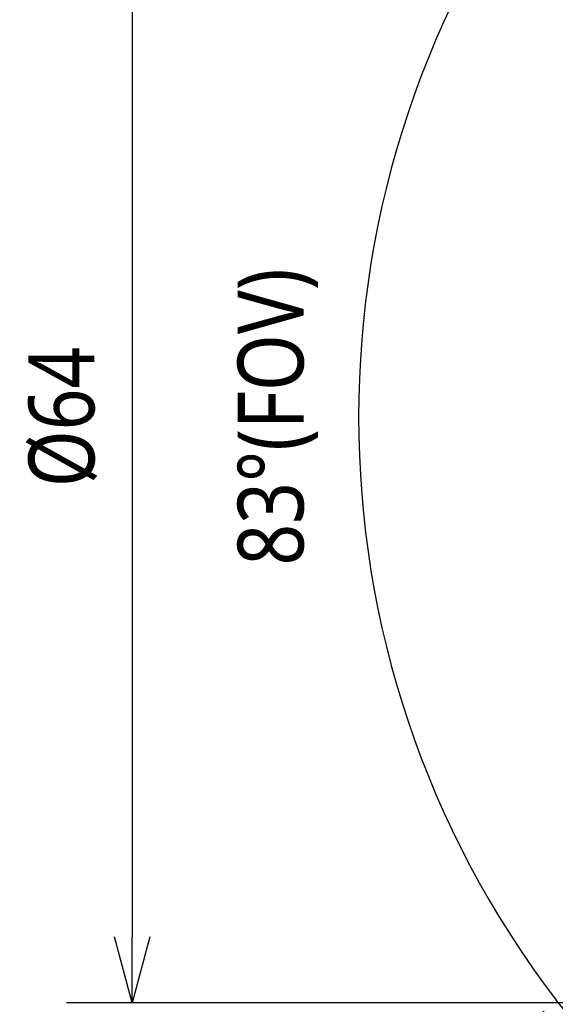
# Model space of a CAD drawing. Header units: millimetres. Extents: x 2024 to 2227, y -140 to -14.
# Tile 2 of 12: x 2024 to 2053, y -113 to -59. Entities that reach past the tile are written whole.
import ezdxf

# ---------------------------------------------------------------- set-up
doc = ezdxf.new("R2010")
doc.units = ezdxf.units.MM
doc.header["$LTSCALE"] = 0.03
doc.layers.get('0').update_dxf_attribs({"lineweight": 15})
doc.styles.get("Standard").update_dxf_attribs({"font": 'Roboto-Regular.ttf', "width": 0.85})
doc.dimstyles.new('1', dxfattribs={"dimscale": 20, "dimtxt": 0.18, "dimasz": 0.18, "dimexe": 0.18, "dimexo": 0.0625, "dimgap": 0.09, "dimtad": 1, "dimdsep": 46, "dimtxsty": 'Standard', "dimblk": 'OPEN30', "dimcen": 0.09, "dimadec": 0, "dimazin": 0, "dimtfac": 1, "dimtmove": 0, "dimatfit": 3, "dimldrblk": 'OPEN30', "dimfxl": 1, "dimtolj": 1, "dimtzin": 0, "dimarcsym": 0})

# ---------------------------------------------------------------- blocks, each defined once
blk = doc.blocks.new('_Open30')
at = {"color": 0, "linetype": 'ByBlock', "lineweight": -2}
for p, q in [((-1, 0.26794919), (0, 0)), ((0, 0), (-1, -0.26794919)), ((0, 0), (-1, 0))]:
    blk.add_line(p, q, dxfattribs=at)
blk = doc.blocks.new('*D13')
at = {"color": 0, "lineweight": -2}
for p, q in [((2061.027485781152, -48.55919045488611), (2026.149256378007, -48.55919045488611)), ((2029.749256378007, -52.15919045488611), (2029.749256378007, -108.9548576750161)), ((2064.317383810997, -112.5548576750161), (2026.149256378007, -112.5548576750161))]:
    blk.add_line(p, q, dxfattribs=at)
at = {"layer": 'Defpoints', "color": 0}
for p in [(2062.277485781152, -48.55919045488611), (2029.749256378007, -112.5548576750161), (2065.567383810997, -112.5548576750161)]:
    blk.add_point(p, dxfattribs=at)
at = {"color": 0, "linetype": 'ByBlock', "lineweight": -2, "xscale": 3.6, "yscale": 3.6, "zscale": 3.6}
for p, rotation in [((2029.749256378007, -48.55919045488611), 90), ((2029.749256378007, -112.5548576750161), 270)]:
    blk.add_blockref('_Open30', p, dxfattribs=dict(at, rotation=rotation))
at = {"color": 0, "lineweight": 18, "insert": (2025.960108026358, -80.55702406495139), "char_height": 3.6, "attachment_point": 5, "rotation": 90}
blk.add_mtext('\\A1;%%c64', dxfattribs=at)
blk = doc.blocks.new('*D19')
at = {"color": 0, "lineweight": -2}
blk.add_arc((2094.525338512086, -80.55702406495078), 52.40492515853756, 142.5435556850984, 217.4564443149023, dxfattribs=at)
at = {"layer": 'Defpoints', "color": 0}
for p in [(2053.606723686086, -44.49104249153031), (2043.632624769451, -68.05870942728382), (2094.525338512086, -80.55702406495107), (2064.113364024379, -107.3623720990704), (2053.844615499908, -116.4133259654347)]:
    blk.add_point(p, dxfattribs=at)
at = {"color": 0, "linetype": 'ByBlock', "lineweight": -2, "xscale": 3.6, "yscale": 3.6, "zscale": 3.6}
for p, rotation in [((2055.211711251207, -45.90569086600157), 50.57517785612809), ((2055.211711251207, -115.2083572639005), 309.4248221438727)]:
    blk.add_blockref('_Open30', p, dxfattribs=dict(at, rotation=rotation))
at = {"color": 0, "insert": (2037.708188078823, -80.55702406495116), "char_height": 3.6, "attachment_point": 5, "rotation": 90.0000000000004}
blk.add_mtext('\\A1;{\\fRoboto|b0|i0|c0|p2;\\A1;83%%d(FOV)}', dxfattribs=at)

msp = doc.modelspace()

# ---------------------------------------------------------------- dimensions: what is measured, and where the dimension line sits
dim = msp.add_angular_dim_2l(base=(2043.632624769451, -68.05870942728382), line1=((2053.844615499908, -116.4133259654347), (2064.113364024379, -107.3623720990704)), line2=((2053.606723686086, -44.49104249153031), (2094.525338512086, -80.55702406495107)), text='\\A1;{\\fRoboto|b0|i0|c0|p2;<>(FOV)}', dimstyle='1', override={"dimtxsty": 'Standard'})
dim.commit()
dim.dimension.update_dxf_attribs({"geometry": '*D19', "text_midpoint": (2037.708188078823, -80.55702406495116)})
at = {"lineweight": 18}
dim = msp.add_linear_dim(base=(2029.749256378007, -112.5548576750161), p1=(2062.277485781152, -48.55919045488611), p2=(2065.567383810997, -112.5548576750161), angle=90, text='%%c<>', dimstyle='1', dxfattribs=at)
dim.commit()
dim.dimension.update_dxf_attribs({"geometry": '*D13', "text_midpoint": (2029.749256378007, -80.55702406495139), "dimtype": 160})

doc.saveas('drawing.dxf')
